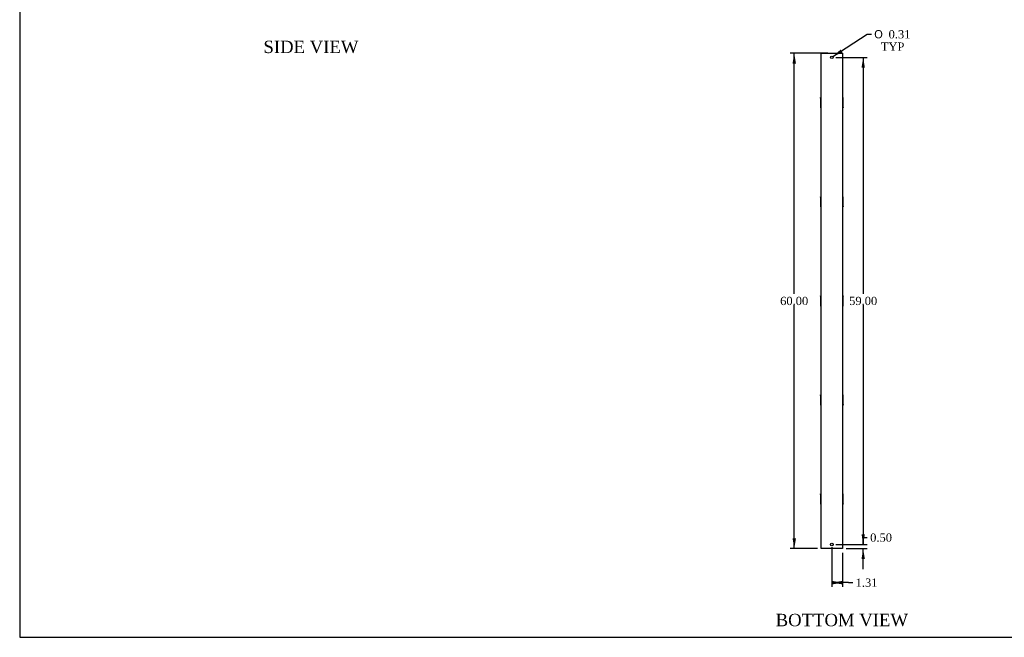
# Model space of a CAD drawing. Header units: inches. Extents: x 1 to 240, y -1 to 159.
# Tile 1 of 9: x 1 to 120, y 0 to 75. Entities that reach past the tile are written whole.
import ezdxf
from ezdxf.enums import TextEntityAlignment as Align

# ---------------------------------------------------------------- set-up
doc = ezdxf.new("R2010")
doc.units = ezdxf.units.IN
doc.header["$MEASUREMENT"] = 0
doc.layers.add('COM70721-5', color=7, linetype='Continuous')
doc.layers.add('Default', color=7, linetype='Continuous')
doc.styles.add('SEACAD_Solid_Edge_ANSI1_Symbols', font='txt')
doc.styles.add('SEACAD_Times_New_Roman', font='times.ttf')
doc.dimstyles.new('HAMMOND_(STH_-_240x160)', dxfattribs={"dimtxt": 1, "dimasz": 1.25, "dimexe": 0.5, "dimexo": 0.5, "dimgap": 0.25, "dimtad": 0, "dimtih": 1, "dimtoh": 1, "dimzin": 0, "dimdsep": 46, "dimtxsty": 'SEACAD_Times_New_Roman', "dimblk1": '_SE_FILLED', "dimblk2": '_SE_FILLED', "dimsah": 1, "dimcen": 0.5, "dimadec": 0, "dimazin": 0, "dimtfac": 0.8, "dimtofl": 0, "dimtmove": 1, "dimatfit": 3, "dimfxl": 1, "dimtolj": 1, "dimtzin": 0, "dimarcsym": 0})

# ---------------------------------------------------------------- blocks, each defined once
blk = doc.blocks.new('SE2')
at = {"layer": 'COM70721-5', "color": 7, "linetype": 'Continuous'}
for p, q in [((98.06, 71.14), (98.14, 71.14)), ((98.06, 11.14), (98.06, 71.14)), ((98.14, 71.14), (100.58, 71.14)), ((100.58, 71.14), (100.67, 71.14)), ((100.67, 71.14), (100.67, 11.14)), ((97.98, 65.7), (97.98, 65.76)), ((98.06, 65.76), (97.98, 65.76)), ((97.98, 65.7), (98.06, 65.7)), ((97.98, 65.7), (97.98, 65.54)), ((100.74, 65.76), (100.67, 65.76)), ((100.74, 65.7), (100.67, 65.7)), ((100.74, 65.7), (100.74, 65.76)), ((100.74, 65.54), (100.74, 65.7)), ((97.98, 65.54), (98.06, 65.54)), ((97.98, 65.54), (97.98, 65.54)), ((97.98, 65.54), (98.06, 65.54)), ((97.98, 65.54), (97.98, 65.21)), ((97.98, 65.21), (98.06, 65.21)), ((97.98, 65.21), (97.98, 65.08)), ((97.98, 65.08), (98.06, 65.08)), ((97.98, 65.08), (97.98, 64.75)), ((97.98, 64.75), (98.06, 64.75)), ((97.98, 64.75), (97.98, 64.74)), ((97.98, 64.74), (98.06, 64.74)), ((97.98, 64.74), (97.98, 64.58)), ((97.98, 64.58), (98.06, 64.58)), ((97.98, 64.58), (97.98, 64.52)), ((97.98, 64.52), (98.06, 64.52)), ((100.74, 65.54), (100.67, 65.54)), ((100.74, 65.54), (100.67, 65.54)), ((100.74, 65.21), (100.67, 65.21)), ((100.74, 65.08), (100.67, 65.08)), ((100.74, 64.75), (100.67, 64.75)), ((100.74, 64.74), (100.67, 64.74)), ((100.74, 64.58), (100.67, 64.58)), ((100.67, 64.52), (100.74, 64.52)), ((100.74, 65.21), (100.74, 65.54)), ((100.74, 65.54), (100.74, 65.54)), ((100.74, 65.08), (100.74, 65.21)), ((100.74, 64.75), (100.74, 65.08)), ((100.74, 64.74), (100.74, 64.75)), ((100.74, 64.58), (100.74, 64.74)), ((100.74, 64.58), (100.74, 64.52)), ((97.98, 53.7), (97.98, 53.76)), ((98.06, 53.76), (97.98, 53.76)), ((97.98, 53.7), (98.06, 53.7)), ((97.98, 53.7), (97.98, 53.54)), ((100.74, 53.76), (100.67, 53.76)), ((100.74, 53.7), (100.67, 53.7)), ((100.74, 53.7), (100.74, 53.76)), ((100.74, 53.54), (100.74, 53.7)), ((97.98, 53.54), (98.06, 53.54)), ((97.98, 53.54), (97.98, 53.54)), ((97.98, 53.54), (98.06, 53.54)), ((97.98, 53.54), (97.98, 53.21)), ((97.98, 53.21), (98.06, 53.21)), ((97.98, 53.21), (97.98, 53.08)), ((97.98, 53.08), (98.06, 53.08)), ((97.98, 53.08), (97.98, 52.75)), ((97.98, 52.75), (98.06, 52.75)), ((97.98, 52.75), (97.98, 52.74)), ((97.98, 52.74), (98.06, 52.74)), ((97.98, 52.74), (97.98, 52.58)), ((97.98, 52.58), (98.06, 52.58)), ((97.98, 52.58), (97.98, 52.52)), ((97.98, 52.52), (98.06, 52.52)), ((100.74, 53.54), (100.67, 53.54)), ((100.74, 53.54), (100.67, 53.54)), ((100.74, 53.21), (100.67, 53.21)), ((100.74, 53.08), (100.67, 53.08)), ((100.74, 52.75), (100.67, 52.75)), ((100.74, 52.74), (100.67, 52.74)), ((100.74, 52.58), (100.67, 52.58)), ((100.67, 52.52), (100.74, 52.52)), ((100.74, 53.21), (100.74, 53.54)), ((100.74, 53.54), (100.74, 53.54)), ((100.74, 53.08), (100.74, 53.21)), ((100.74, 52.75), (100.74, 53.08)), ((100.74, 52.74), (100.74, 52.75)), ((100.74, 52.58), (100.74, 52.74)), ((100.74, 52.58), (100.74, 52.52)), ((97.98, 41.7), (97.98, 41.76)), ((98.06, 41.76), (97.98, 41.76)), ((100.74, 41.76), (100.67, 41.76)), ((100.74, 41.76), (100.74, 41.7)), ((97.98, 41.7), (98.06, 41.7)), ((97.98, 41.7), (97.98, 41.54)), ((97.98, 41.54), (98.06, 41.54)), ((97.98, 41.54), (97.98, 41.54)), ((97.98, 41.54), (98.06, 41.54)), ((97.98, 41.54), (97.98, 41.21)), ((97.98, 41.21), (98.06, 41.21)), ((97.98, 41.21), (97.98, 41.08)), ((97.98, 41.08), (98.06, 41.08)), ((97.98, 41.08), (97.98, 40.75)), ((97.98, 40.75), (98.06, 40.75)), ((97.98, 40.75), (97.98, 40.74)), ((97.98, 40.74), (98.06, 40.74)), ((97.98, 40.74), (97.98, 40.58)), ((97.98, 40.58), (98.06, 40.58)), ((97.98, 40.58), (97.98, 40.52)), ((100.74, 41.7), (100.67, 41.7)), ((100.74, 41.54), (100.67, 41.54)), ((100.74, 41.54), (100.67, 41.54)), ((100.74, 41.21), (100.67, 41.21)), ((100.74, 41.08), (100.67, 41.08)), ((100.74, 40.75), (100.67, 40.75)), ((100.74, 40.74), (100.67, 40.74)), ((100.74, 40.58), (100.67, 40.58)), ((100.74, 41.54), (100.74, 41.7)), ((100.74, 41.21), (100.74, 41.54)), ((100.74, 41.54), (100.74, 41.54)), ((100.74, 41.08), (100.74, 41.21)), ((100.74, 40.75), (100.74, 41.08)), ((100.74, 40.74), (100.74, 40.75)), ((100.74, 40.58), (100.74, 40.74)), ((100.74, 40.52), (100.74, 40.58)), ((97.98, 40.52), (98.06, 40.52)), ((100.67, 40.52), (100.74, 40.52)), ((97.98, 29.7), (97.98, 29.76)), ((98.06, 29.76), (97.98, 29.76)), ((97.98, 29.7), (98.06, 29.7)), ((97.98, 29.7), (97.98, 29.54)), ((97.98, 29.54), (98.06, 29.54)), ((97.98, 29.54), (97.98, 29.54)), ((97.98, 29.54), (98.06, 29.54)), ((97.98, 29.54), (97.98, 29.21)), ((97.98, 29.21), (98.06, 29.21)), ((97.98, 29.21), (97.98, 29.08)), ((97.98, 29.08), (98.06, 29.08)), ((97.98, 29.08), (97.98, 28.75)), ((97.98, 28.75), (98.06, 28.75)), ((97.98, 28.75), (97.98, 28.74)), ((97.98, 28.74), (98.06, 28.74)), ((97.98, 28.74), (97.98, 28.58)), ((100.74, 29.76), (100.67, 29.76)), ((100.74, 29.7), (100.67, 29.7)), ((100.74, 29.54), (100.67, 29.54)), ((100.74, 29.54), (100.67, 29.54)), ((100.74, 29.21), (100.67, 29.21)), ((100.74, 29.08), (100.67, 29.08)), ((100.74, 28.75), (100.67, 28.75)), ((100.74, 28.74), (100.67, 28.74)), ((100.74, 29.7), (100.74, 29.76)), ((100.74, 29.54), (100.74, 29.7)), ((100.74, 29.21), (100.74, 29.54)), ((100.74, 29.54), (100.74, 29.54)), ((100.74, 29.08), (100.74, 29.21)), ((100.74, 28.75), (100.74, 29.08)), ((100.74, 28.74), (100.74, 28.75)), ((100.74, 28.58), (100.74, 28.74)), ((97.98, 28.58), (98.06, 28.58)), ((97.98, 28.58), (97.98, 28.52)), ((97.98, 28.52), (98.06, 28.52)), ((100.74, 28.58), (100.67, 28.58)), ((100.67, 28.52), (100.74, 28.52)), ((100.74, 28.58), (100.74, 28.52)), ((97.98, 17.7), (97.98, 17.76)), ((98.06, 17.76), (97.98, 17.76)), ((97.98, 17.7), (98.06, 17.7)), ((97.98, 17.7), (97.98, 17.54)), ((97.98, 17.54), (98.06, 17.54)), ((97.98, 17.54), (97.98, 17.54)), ((97.98, 17.54), (98.06, 17.54)), ((97.98, 17.54), (97.98, 17.21)), ((97.98, 17.21), (98.06, 17.21)), ((97.98, 17.21), (97.98, 17.08)), ((97.98, 17.08), (98.06, 17.08)), ((97.98, 17.08), (97.98, 16.75)), ((97.98, 16.75), (98.06, 16.75)), ((97.98, 16.75), (97.98, 16.74)), ((97.98, 16.74), (98.06, 16.74)), ((97.98, 16.74), (97.98, 16.58)), ((100.74, 17.76), (100.67, 17.76)), ((100.74, 17.7), (100.67, 17.7)), ((100.74, 17.54), (100.67, 17.54)), ((100.74, 17.54), (100.67, 17.54)), ((100.74, 17.21), (100.67, 17.21)), ((100.74, 17.08), (100.67, 17.08)), ((100.74, 16.75), (100.67, 16.75)), ((100.74, 16.74), (100.67, 16.74)), ((100.74, 17.7), (100.74, 17.76)), ((100.74, 17.54), (100.74, 17.7)), ((100.74, 17.21), (100.74, 17.54)), ((100.74, 17.54), (100.74, 17.54)), ((100.74, 17.08), (100.74, 17.21)), ((100.74, 16.75), (100.74, 17.08)), ((100.74, 16.74), (100.74, 16.75)), ((100.74, 16.58), (100.74, 16.74)), ((97.98, 16.58), (98.06, 16.58)), ((97.98, 16.58), (97.98, 16.52)), ((97.98, 16.52), (98.06, 16.52)), ((100.74, 16.58), (100.67, 16.58)), ((100.67, 16.52), (100.74, 16.52)), ((100.74, 16.58), (100.74, 16.52)), ((98.14, 11.14), (98.06, 11.14)), ((100.58, 11.14), (98.14, 11.14)), ((100.67, 11.14), (100.58, 11.14))]:
    blk.add_line(p, q, dxfattribs=at)
for centre in [(99.36, 70.64), (99.36, 11.64)]:
    blk.add_circle(centre, 0.156, dxfattribs=at)
blk = doc.blocks.new('DMBLK585')
at = {"layer": 'Default', "linetype": 'Continuous', "transparency": 16777216}
for points in [[(94.6, 69.89), (95.02, 69.89), (94.81, 71.14)], [(94.6, 12.39), (94.81, 11.14), (95.02, 12.39)]]:
    blk.add_hatch(color=7, dxfattribs=at).paths.add_polyline_path(points)
at = {"layer": 'Default', "color": 7, "linetype": 'Continuous', "transparency": 16777216}
for p, q in [((98.86, 71.14), (94.31, 71.14)), ((94.81, 41.99), (94.81, 71.14)), ((94.81, 11.14), (94.81, 40.64)), ((97.64, 11.14), (94.31, 11.14))]:
    blk.add_line(p, q, dxfattribs=at)
at = {"layer": 'Default', "color": 7, "linetype": 'Continuous', "transparency": 16777216, "style": 'SEACAD_Times_New_Roman'}
blk.add_text('60.00', height=1, dxfattribs=at).set_placement((93.1, 41.64), align=Align.TOP_LEFT)
blk = doc.blocks.new('_SE_FILLED')
at = {"color": 0}
blk.add_line((0, 0), (-1, 0), dxfattribs=at)
blk.add_solid([(0, 0), (-1, -0.1665), (-1, 0.1665), (0, 0)], dxfattribs=at)
blk = doc.blocks.new('DMBLK586')
at = {"layer": 'Default', "linetype": 'Continuous', "transparency": 16777216}
for points in [[(100.61, 6.81), (100.61, 7.23), (99.36, 7.02)], [(99.42, 6.81), (100.67, 7.02), (99.42, 7.23)]]:
    blk.add_hatch(color=7, dxfattribs=at).paths.add_polyline_path(points)
at = {"layer": 'Default', "color": 7, "linetype": 'Continuous', "transparency": 16777216}
for p, q in [((99.36, 11.3), (99.36, 6.52)), ((100.67, 10.64), (100.67, 6.52)), ((101.4, 7.02), (99.36, 7.02)), ((101.4, 7.02), (101.9, 7.02))]:
    blk.add_line(p, q, dxfattribs=at)
at = {"layer": 'Default', "color": 7, "linetype": 'Continuous', "transparency": 16777216, "style": 'SEACAD_Times_New_Roman'}
blk.add_text('1.31', height=1, dxfattribs=at).set_placement((102.25, 7.52), align=Align.TOP_LEFT)
blk = doc.blocks.new('DMBLK597')
at = {"layer": 'Default', "linetype": 'Continuous', "transparency": 16777216}
for points in [[(103.37, 12.89), (102.96, 12.89), (103.16, 11.64)], [(103.37, 9.89), (103.16, 11.14), (102.96, 9.89)]]:
    blk.add_hatch(color=7, dxfattribs=at).paths.add_polyline_path(points)
at = {"layer": 'Default', "color": 7, "linetype": 'Continuous', "transparency": 16777216}
for p, q in [((103.16, 12.48), (103.66, 12.48)), ((103.16, 11.64), (103.16, 12.48)), ((99.86, 11.64), (103.66, 11.64)), ((101.08, 11.14), (103.66, 11.14)), ((103.16, 8.64), (103.16, 11.14))]:
    blk.add_line(p, q, dxfattribs=at)
at = {"layer": 'Default', "color": 7, "linetype": 'Continuous', "transparency": 16777216, "style": 'SEACAD_Times_New_Roman'}
blk.add_text('0.50', height=1, dxfattribs=at).set_placement((104.01, 12.98), align=Align.TOP_LEFT)
blk = doc.blocks.new('DMBLK598')
at = {"layer": 'Default', "linetype": 'Continuous', "transparency": 16777216}
for points in [[(103.37, 69.39), (103.16, 70.64), (102.96, 69.39)], [(103.37, 12.89), (102.96, 12.89), (103.16, 11.64)]]:
    blk.add_hatch(color=7, dxfattribs=at).paths.add_polyline_path(points)
at = {"layer": 'Default', "color": 7, "linetype": 'Continuous', "transparency": 16777216}
for p, q in [((99.86, 70.64), (103.66, 70.64)), ((103.16, 70.64), (103.16, 41.99)), ((103.16, 40.64), (103.16, 11.64)), ((99.86, 11.64), (103.66, 11.64))]:
    blk.add_line(p, q, dxfattribs=at)
at = {"layer": 'Default', "color": 7, "linetype": 'Continuous', "transparency": 16777216, "style": 'SEACAD_Times_New_Roman'}
blk.add_text('59.00', height=1, dxfattribs=at).set_placement((101.46, 41.64), align=Align.TOP_LEFT)
blk = doc.blocks.new('DMBLK600')
at = {"layer": 'Default', "linetype": 'Continuous', "transparency": 16777216}
blk.add_hatch(color=7, dxfattribs=at).paths.add_polyline_path([(100.43, 71.59), (99.49, 70.73), (100.66, 71.24)])
at = {"layer": 'Default', "color": 7, "linetype": 'Continuous', "transparency": 16777216}
for p, q in [((99.49, 70.73), (103.65, 73.44)), ((103.65, 73.44), (104.15, 73.44))]:
    blk.add_line(p, q, dxfattribs=at)
for s, style, p in [('O', 'SEACAD_Solid_Edge_ANSI1_Symbols', (104.5, 73.94)), ('0.31', 'SEACAD_Times_New_Roman', (106.24, 73.94)), ('TYP', 'SEACAD_Times_New_Roman', (105.3, 72.44))]:
    blk.add_text(s, height=1, dxfattribs=dict(at, style=style)).set_placement(p, align=Align.TOP_LEFT)
blk = doc.blocks.new('BORDER')
at = {"layer": 'Default', "color": 7, "linetype": 'Continuous'}
for p, q in [((-41.86, 27.86), (-41.86, 0)), ((-41.86, 0), (0, 0))]:
    blk.add_line(p, q, dxfattribs=at)

msp = doc.modelspace()

# ---------------------------------------------------------------- block references
at = {"layer": 'Default', "color": 7, "xscale": 5.7, "yscale": 5.7, "zscale": 5.7}
msp.add_blockref('BORDER', (239.562, 0.401), dxfattribs=at)
at = {"layer": 'Default'}
msp.add_blockref('SE2', (0, 0), dxfattribs=at)

# ---------------------------------------------------------------- texts
at = {"layer": 'Default', "color": 7, "linetype": 'Continuous', "style": 'SEACAD_Times_New_Roman'}
for s, p in [('SIDE VIEW', (30.497, 72.661)), ('BOTTOM VIEW', (92.555, 3.245))]:
    msp.add_text(s, height=1.5, dxfattribs=at).set_placement(p, align=Align.TOP_LEFT)

# ---------------------------------------------------------------- dimensions: what is measured, and where the dimension line sits
at = {"layer": 'Default', "color": 7, "linetype": 'Continuous'}
dim = msp.add_diameter_dim_2p(p1=(99.233, 70.558), p2=(99.495, 70.729), text='\\A1;<>\\PTYP', dimstyle='HAMMOND_(STH_-_240x160)', override={"dimtmove": 0}, dxfattribs=at)
dim.commit()
dim.dimension.update_dxf_attribs({"geometry": 'DMBLK600', "text_midpoint": (104.15, 73.436), "dimtype": 163})
for base, p1, p2, angle, picture, middle, dimtype in [((94.808, 71.143), (98.143, 11.143), (99.364, 71.143), 90, 'DMBLK585', (94.808, 41.143), 160), ((103.163, 70.643), (99.364, 70.643), (99.364, 11.643), 270, 'DMBLK598', (103.163, 41.143), 161)]:
    dim = msp.add_linear_dim(base=base, p1=p1, p2=p2, angle=angle, text='\\A1;<>', dimstyle='HAMMOND_(STH_-_240x160)', override={"dimtmove": 0}, dxfattribs=at)
    dim.commit()
    dim.dimension.update_dxf_attribs({"geometry": picture, "text_midpoint": middle, "dimtype": dimtype})
dim = msp.add_linear_dim(base=(103.163, 11.643), p1=(100.585, 11.143), p2=(99.364, 11.643), angle=90, text='\\A1;<>', dimstyle='HAMMOND_(STH_-_240x160)', dxfattribs=at)
dim.commit()
dim.dimension.update_dxf_attribs({"geometry": 'DMBLK597', "text_midpoint": (103.663, 12.484), "dimtype": 160})
dim = msp.add_linear_dim(base=(99.364, 7.021), p1=(100.671, 11.143), p2=(99.364, 11.8), text='\\A1;<>', dimstyle='HAMMOND_(STH_-_240x160)', dxfattribs=at)
dim.commit()
dim.dimension.update_dxf_attribs({"geometry": 'DMBLK586', "text_midpoint": (101.898, 7.021), "dimtype": 160})

doc.saveas('drawing.dxf')
